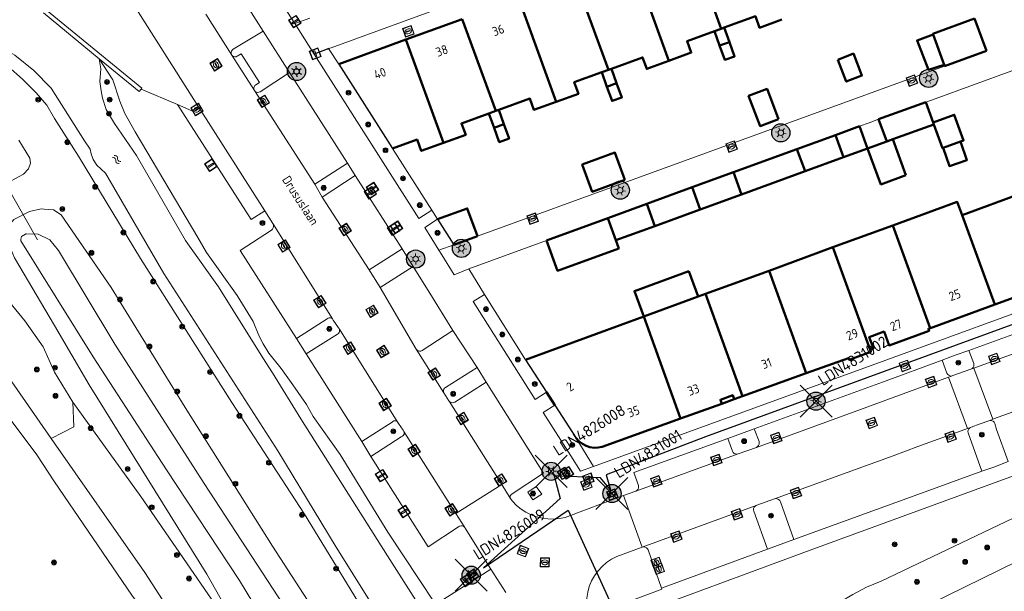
# Model space of a CAD drawing. Header units: metres. Extents: x 94279 to 96109, y 461866 to 463040.
# Tile 58 of 175: x 94996 to 95104, y 462365 to 462428. Entities that reach past the tile are written whole.
import ezdxf
from ezdxf.enums import TextEntityAlignment as Align

# ---------------------------------------------------------------- set-up
doc = ezdxf.new("R2010")
doc.units = ezdxf.units.M
doc.layers.get('0').update_dxf_attribs({"linetype": 'CONTINUOUS'})
for name, color, linetype, lineweight in [('B-WE-KL-ET_LS_OV_KABEL_EIGENNET_323-G', 10, 'CONTINUOUS', 30), ('B-WE-OV-LICHTMAST', 252, 'CONTINUOUS', 25), ('B_BEBOUWINGSGRENS_0', 132, 'CONTINUOUS', 50), ('B_LUIFEL_1', 132, 'CONTINUOUS', 50), ('B_OVERBOUWLIJN_LIJN_1', 132, 'CONTINUOUS', 50), ('B_TUSSENMUUR_0', 132, 'CONTINUOUS', 50), ('G_GRENS_ALGEMEEN_0', 251, 'CONTINUOUS', 13), ('K_DUIKER_LIJN_-1', 251, 'CONTINUOUS', 13), ('Q_BOOM_0', 251, 'CONTINUOUS', 13), ('Q_BRANDKRAAN_0', 251, 'CONTINUOUS', 13), ('Q_DAMWAND_0', 251, 'CONTINUOUS', 13), ('Q_INSPECTIE_OF_RIOOLPUT_0', 251, 'CONTINUOUS', 13), ('Q_KOLK_0', 251, 'CONTINUOUS', 13), ('Q_LICHTMAST_0', 251, 'CONTINUOUS', 13), ('Q_OPLAADPAAL_0', 251, 'CONTINUOUS', 13), ('Q_STRAATNAAMBORD_0', 251, 'CONTINUOUS', 13), ('Q_VERKEERSBORDPAAL_0', 251, 'CONTINUOUS', 13), ('Q_WATERLEIDINGPUT_0', 251, 'CONTINUOUS', 13), ('S_GBKN_SYMBOOL_WATER_0', 251, 'CONTINUOUS', 13), ('T_CULTUURGRENS_0', 251, 'CONTINUOUS', 13), ('T_MUUR_30CM_0', 251, 'CONTINUOUS', 13), ('T_WALBESCHERMING_0', 251, 'CONTINUOUS', 13), ('V_WEGGRENS_0', 251, 'CONTINUOUS', 13), ('W_WATERGRENS_0', 251, 'CONTINUOUS', 13), ('Z_GBKN_HUISNUMMER_0', 251, 'CONTINUOUS', 13), ('Z_STRAATNAAM_0', 251, 'CONTINUOUS', 13)]:
    doc.layers.add(name, color=color, linetype=linetype, lineweight=lineweight)
for name, color, linetype in [('Haag_0', 251, 'CONTINUOUS'), ('N-WE-ARMATUUR-PRUNUS_E_OPSCHUIF_8M-G', 40, 'CONTINUOUS'), ('N-WE-LICHTMAST_VERVANGEN-G', 7, 'CONTINUOUS')]:
    doc.layers.add(name, color=color, linetype=linetype)
doc.styles.add('NLCS-ISO-M500-T25', font='NLCS-ISO.ttf', dxfattribs={"height": 1.25})
doc.styles.get("Standard").update_dxf_attribs({"font": 'isocp.shx'})

# ---------------------------------------------------------------- blocks, each defined once
blk = doc.blocks.new('Q_LICHTMAST')
for points in [[(-0.26, 0.15), (-0.52, 0.3)], [(0, 0.3), (0, 0.6)], [(0.26, 0.15), (0.52, 0.3)], [(-0.26, -0.15), (-0.52, -0.3)], [(0, -0.3), (0, -0.6)], [(0.26, -0.15), (0.52, -0.3)]]:
    blk.add_lwpolyline(points)
blk.add_circle((0, 0), 0.3)
blk = doc.blocks.new('Q_VERKEERSBORDPAAL')
for points in [[(-0.5, 0.5), (0.5, 0.5), (0.5, -0.5), (-0.5, -0.5)], [(-0.08, 0.33), (0.07, 0.33), (0.07, -0.33), (-0.08, -0.33)]]:
    blk.add_lwpolyline(points, close=True)
blk.add_lwpolyline([(-0.44, 0.46), (0.44, 0.46, -0.414214), (0.46, 0.44), (0.46, -0.44, -0.414214), (0.44, -0.46), (-0.44, -0.46, -0.414214), (-0.46, -0.44), (-0.46, 0.44), (-0.46, 0.44), (-0.46, 0.45), (-0.46, 0.45), (-0.46, 0.45), (-0.46, 0.45), (-0.46, 0.45), (-0.46, 0.45), (-0.46, 0.46), (-0.46, 0.46), (-0.46, 0.46), (-0.45, 0.46), (-0.45, 0.46), (-0.45, 0.46), (-0.45, 0.46), (-0.45, 0.46), (-0.45, 0.46), (-0.44, 0.46), (-0.44, 0.46)], format="xyb")
blk = doc.blocks.new('Q_KOLK')
blk.add_lwpolyline([(-0.5, 0.5), (0.5, 0.5), (0.5, -0.5), (-0.5, -0.5)], close=True)
for points in [[(-0.44, 0.46), (0.44, 0.46, -0.414214), (0.46, 0.44), (0.46, -0.44, -0.414214), (0.44, -0.46), (-0.44, -0.46, -0.414214), (-0.46, -0.44), (-0.46, 0.44, -0.414214), (-0.44, 0.46)], [(-0.34, 0.1, 0.380426), (-0.28, -0.18)], [(-0.01, 0.27, 0.240218), (-0.34, 0.1)], [(-0.19, 0.04, 0.853344), (-0.19, -0.03)], [(0.33, 0.11, 0.240191), (-0.01, 0.27)], [(0.18, -0.03, 0.849746), (0.18, 0.04)], [(0.27, -0.18, 0.380426), (0.33, 0.11)], [(-0.28, -0.18, 0.148452), (0.01, -0.26)], [(0.01, -0.26, 0.131742), (0.27, -0.18)]]:
    blk.add_lwpolyline(points, format="xyb")
for points in [[(-0.19, 0.04), (0.18, 0.04)], [(0.18, -0.03), (-0.19, -0.03)]]:
    blk.add_lwpolyline(points)
blk = doc.blocks.new('Q_WATERLEIDINGPUT')
blk.add_lwpolyline([(-0.5, 0.5), (0.5, 0.5), (0.5, -0.5), (-0.5, -0.5)], close=True)
for points in [[(-0.44, 0.46), (0.44, 0.46, -0.414214), (0.46, 0.44), (0.46, -0.44, -0.414214), (0.44, -0.46), (-0.44, -0.46, -0.414214), (-0.46, -0.44), (-0.46, 0.44), (-0.46, 0.44), (-0.46, 0.45), (-0.46, 0.45), (-0.46, 0.45), (-0.46, 0.45), (-0.46, 0.45), (-0.46, 0.45), (-0.46, 0.46), (-0.46, 0.46), (-0.46, 0.46), (-0.45, 0.46), (-0.45, 0.46), (-0.45, 0.46), (-0.45, 0.46), (-0.45, 0.46), (-0.45, 0.46), (-0.44, 0.46), (-0.44, 0.46)], [(-0.34, 0.1, 0.380426), (-0.28, -0.18)], [(-0.01, 0.27, 0.240218), (-0.34, 0.1)], [(-0.19, 0.04, 0.853344), (-0.19, -0.03)], [(0.33, 0.11, 0.240191), (-0.01, 0.27)], [(0.18, -0.03, 0.849746), (0.18, 0.04)], [(0.27, -0.18, 0.380426), (0.33, 0.11)], [(-0.28, -0.18, 0.148452), (0.01, -0.26)], [(0.01, -0.26, 0.131742), (0.27, -0.18)]]:
    blk.add_lwpolyline(points, format="xyb")
for points in [[(-0.19, 0.04), (0.18, 0.04)], [(0.18, -0.03), (-0.19, -0.03)]]:
    blk.add_lwpolyline(points)
blk = doc.blocks.new('Q_INSPECTIE_OF_RIOOLPUT')
blk.add_lwpolyline([(-0.5, 0.5), (0.5, 0.5), (0.5, -0.5), (-0.5, -0.5)], close=True)
for points in [[(-0.44, 0.46), (0.44, 0.46, -0.414214), (0.46, 0.44), (0.46, -0.44, -0.414214), (0.44, -0.46), (-0.44, -0.46, -0.414214), (-0.46, -0.44), (-0.46, 0.44), (-0.46, 0.44), (-0.46, 0.45), (-0.46, 0.45), (-0.46, 0.45), (-0.46, 0.45), (-0.46, 0.45), (-0.46, 0.45), (-0.46, 0.46), (-0.46, 0.46), (-0.46, 0.46), (-0.45, 0.46), (-0.45, 0.46), (-0.45, 0.46), (-0.45, 0.46), (-0.45, 0.46), (-0.45, 0.46), (-0.44, 0.46), (-0.44, 0.46)], [(-0.34, 0.1, 0.380426), (-0.28, -0.18)], [(-0.01, 0.27, 0.240218), (-0.34, 0.1)], [(-0.19, 0.04, 0.853344), (-0.19, -0.03)], [(0.33, 0.11, 0.240191), (-0.01, 0.27)], [(0.18, -0.03, 0.849746), (0.18, 0.04)], [(0.27, -0.18, 0.380426), (0.33, 0.11)], [(-0.28, -0.18, 0.148452), (0.01, -0.26)], [(0.01, -0.26, 0.131742), (0.27, -0.18)]]:
    blk.add_lwpolyline(points, format="xyb")
for points in [[(-0.19, 0.04), (0.18, 0.04)], [(0.18, -0.03), (-0.19, -0.03)]]:
    blk.add_lwpolyline(points)
blk = doc.blocks.new('Q_BRANDKRAAN')
blk.add_lwpolyline([(-0.5, 0.5), (0.5, 0.5), (0.5, -0.5), (-0.5, -0.5)], close=True)
for points in [[(-0.44, 0.46), (0.44, 0.46, -0.414214), (0.46, 0.44), (0.46, -0.44, -0.414214), (0.44, -0.46), (-0.44, -0.46, -0.414214), (-0.46, -0.44), (-0.46, 0.44), (-0.46, 0.44), (-0.46, 0.45), (-0.46, 0.45), (-0.46, 0.45), (-0.46, 0.45), (-0.46, 0.45), (-0.46, 0.45), (-0.46, 0.46), (-0.46, 0.46), (-0.46, 0.46), (-0.45, 0.46), (-0.45, 0.46), (-0.45, 0.46), (-0.45, 0.46), (-0.45, 0.46), (-0.45, 0.46), (-0.44, 0.46), (-0.44, 0.46)], [(-0.34, 0.1, 0.380426), (-0.28, -0.18)], [(-0.01, 0.27, 0.240218), (-0.34, 0.1)], [(-0.19, 0.04, 0.853344), (-0.19, -0.03)], [(0.33, 0.11, 0.240191), (-0.01, 0.27)], [(0.18, -0.03, 0.849746), (0.18, 0.04)], [(0.27, -0.18, 0.380426), (0.33, 0.11)], [(-0.28, -0.18, 0.148452), (0.01, -0.26)], [(0.01, -0.26, 0.131742), (0.27, -0.18)]]:
    blk.add_lwpolyline(points, format="xyb")
for points in [[(-0.19, 0.04), (0.18, 0.04)], [(0.18, -0.03), (-0.19, -0.03)]]:
    blk.add_lwpolyline(points)
blk = doc.blocks.new('Q_STRAATNAAMBORD')
for points in [[(-0.5, 0.5), (0.5, 0.5), (0.5, -0.5), (-0.5, -0.5)], [(-0.37, 0.22), (0.36, 0.22), (0.36, -0.21), (-0.37, -0.21)]]:
    blk.add_lwpolyline(points, close=True)
for points in [[(-0.44, 0.46), (0.44, 0.46, -0.414214), (0.46, 0.44), (0.46, -0.44, -0.414214), (0.44, -0.46), (-0.44, -0.46, -0.414214), (-0.46, -0.44), (-0.46, 0.44), (-0.46, 0.44), (-0.46, 0.45), (-0.46, 0.45), (-0.46, 0.45), (-0.46, 0.45), (-0.46, 0.45), (-0.46, 0.45), (-0.46, 0.46), (-0.46, 0.46), (-0.46, 0.46), (-0.45, 0.46), (-0.45, 0.46), (-0.45, 0.46), (-0.45, 0.46), (-0.45, 0.46), (-0.45, 0.46), (-0.44, 0.46), (-0.44, 0.46)], [(-0.29, 0.16), (0.28, 0.16, -0.414214), (0.3, 0.14), (0.3, -0.13, -0.414214), (0.28, -0.16), (-0.29, -0.16, -0.414214), (-0.31, -0.13), (-0.31, 0.14), (-0.31, 0.14), (-0.31, 0.14), (-0.31, 0.14), (-0.31, 0.15), (-0.31, 0.15), (-0.31, 0.15), (-0.3, 0.15), (-0.3, 0.15), (-0.3, 0.15), (-0.3, 0.16), (-0.3, 0.16), (-0.3, 0.16), (-0.3, 0.16), (-0.29, 0.16), (-0.29, 0.16), (-0.29, 0.16), (-0.29, 0.16), (-0.29, 0.16)]]:
    blk.add_lwpolyline(points, format="xyb")
blk = doc.blocks.new('Q_OPLAADPAAL')
for points in [[(-0.5, 0.5), (0.5, 0.5), (0.5, -0.5), (-0.5, -0.5)], [(-0.08, 0.33), (0.07, 0.33), (0.07, -0.33), (-0.08, -0.33)]]:
    blk.add_lwpolyline(points, close=True)
blk.add_lwpolyline([(-0.44, 0.46), (0.44, 0.46, -0.414214), (0.46, 0.44), (0.46, -0.44, -0.414214), (0.44, -0.46), (-0.44, -0.46, -0.414214), (-0.46, -0.44), (-0.46, 0.44), (-0.46, 0.44), (-0.46, 0.45), (-0.46, 0.45), (-0.46, 0.45), (-0.46, 0.45), (-0.46, 0.45), (-0.46, 0.45), (-0.46, 0.46), (-0.46, 0.46), (-0.46, 0.46), (-0.45, 0.46), (-0.45, 0.46), (-0.45, 0.46), (-0.45, 0.46), (-0.45, 0.46), (-0.45, 0.46), (-0.44, 0.46), (-0.44, 0.46)], format="xyb")
blk = doc.blocks.new('WATERSYMBOOL')
for points in [[(-0.5, 0.15), (-0.44, 0.21), (-0.31, 0.27), (-0.19, 0.27), (-0.06, 0.21), (0, 0.15), (0.06, 0.09), (0.19, 0.02), (0.31, 0.02), (0.44, 0.09), (0.5, 0.15)], [(-0.5, -0.15), (-0.44, -0.09), (-0.31, -0.02), (-0.19, -0.02), (-0.06, -0.09), (0, -0.15), (0.06, -0.21), (0.19, -0.27), (0.31, -0.27), (0.44, -0.21), (0.5, -0.15)]]:
    blk.add_lwpolyline(points)
blk = doc.blocks.new('Q_BOOM')
for radius in [0.27, 0.18, 0.09]:
    blk.add_circle((0, 0), radius)
blk = doc.blocks.new('LM')
at = {"linetype": 'ByBlock'}
h = blk.add_hatch(color=256, dxfattribs=at)
h.dxf.hatch_style = 1
edge = h.paths.add_edge_path()
edge.add_arc((0, 0), 1, 0, 360)
blk.add_circle((0, 0), 1, dxfattribs=at)
blk = doc.blocks.new('ACMAP_ANN_TEMPLATE_LM')
at = {"color": 0, "style": 'NLCS-ISO-M500-T25'}
blk.add_attdef('LM-NUMMER', (1.5, 1), '', height=1.25, dxfattribs=at)

msp = doc.modelspace()

# ---------------------------------------------------------------- linework, layer by layer
at = {"layer": 'B-WE-KL-ET_LS_OV_KABEL_EIGENNET_323-G', "linetype": 'Continuous'}
msp.add_lwpolyline([(95182.54, 462423.12), (95135.06, 462405.63), (95071.6, 462382.42), (95060.66, 462378.24), (95061.15, 462376.62), (95060.05, 462377.94), (95054.94, 462378.14), (95055.6, 462375.64), (95047.18, 462368.05), (95056.48, 462374.37), (95064.95, 462355.88), (95095.77, 462307.28, -0.413639), (95095.62, 462306.59), (95088.03, 462301.75, 0.416525), (95087.88, 462301.06), (95100.97, 462280.86)], format="xyb", dxfattribs=at)
at = {"layer": 'B_BEBOUWINGSGRENS_0'}
for p, q in [((95044.84, 462428.36), (95038.64, 462426.11)), ((95102.5, 462424.87), (95101.19, 462428.42)), ((95072.58, 462427.03), (95073.32, 462427.3)), ((95072.58, 462427.03), (95073.15, 462425.45)), ((95073.65, 462427.42), (95073.32, 462427.3)), ((95074.23, 462425.84), (95073.65, 462427.42)), ((95096.63, 462426.67), (95097.85, 462423.32)), ((95038.64, 462426.11), (95031.26, 462423.42)), ((95097.89, 462423.2), (95102.5, 462424.87)), ((95097.85, 462423.32), (95097.89, 462423.2)), ((95060.18, 462422.51), (95060.92, 462422.78)), ((95060.18, 462422.51), (95060.75, 462420.93)), ((95061.25, 462422.9), (95060.92, 462422.78)), ((95061.82, 462421.32), (95061.25, 462422.9)), ((95095.81, 462419.24), (95090.64, 462417.35)), ((95096.62, 462417), (95095.81, 462419.24)), ((95047.78, 462417.99), (95048.52, 462418.26)), ((95047.78, 462417.99), (95048.35, 462416.42)), ((95048.85, 462418.38), (95048.52, 462418.26)), ((95049.42, 462416.8), (95048.85, 462418.38)), ((95090.64, 462417.35), (95091.53, 462414.91)), ((95092.2, 462415.16), (95096.69, 462416.79)), ((95085.88, 462415.61), (95081.65, 462414.07)), ((95088.54, 462416.59), (95085.88, 462415.61)), ((95089.43, 462414.15), (95088.54, 462416.59)), ((95091.53, 462414.91), (95092.2, 462415.16)), ((95097.74, 462414.21), (95099.63, 462414.9)), ((95081.65, 462414.07), (95074.67, 462411.53)), ((95086.77, 462413.17), (95089.43, 462414.15)), ((95082.54, 462411.63), (95086.77, 462413.17)), ((95074.67, 462411.53), (95070.14, 462409.87)), ((95075.56, 462409.09), (95082.54, 462411.63)), ((95070.14, 462409.87), (95065.15, 462408.05)), ((95071.02, 462407.43), (95075.56, 462409.09)), ((95106.39, 462409.22), (95099.81, 462406.82)), ((95065.15, 462408.05), (95060.85, 462406.48)), ((95066.04, 462405.61), (95071.02, 462407.43)), ((95060.85, 462406.48), (95054.11, 462404.02)), ((95061.74, 462404.04), (95066.04, 462405.61)), ((95092.21, 462405.68), (95085.6, 462403.27)), ((95043.93, 462403.55), (95046.52, 462404.49)), ((95085.6, 462403.27), (95078.59, 462400.7)), ((95078.59, 462400.7), (95071.59, 462398.14)), ((95103.4, 462396.97), (95109.99, 462399.37)), ((95070.8, 462397.85), (95064.8, 462395.66)), ((95071.59, 462398.14), (95070.8, 462397.85)), ((95064.8, 462395.66), (95051.8, 462390.91)), ((95075.65, 462386.89), (95082.66, 462389.42)), ((95054.11, 462387.34), (95055.04, 462385.91))]:
    msp.add_line(p, q, dxfattribs=at)
for points in [[(95073.65, 462427.42), (95077.08, 462428.67), (95077.54, 462427.41), (95079.99, 462428.3)], [(95101.19, 462428.42), (95096.61, 462426.74), (95096.63, 462426.67)], [(95067.58, 462423.78), (95070.02, 462424.67), (95069.57, 462425.93), (95072.58, 462427.03)], [(95073.15, 462425.45), (95073.73, 462423.87), (95074.8, 462424.26), (95074.23, 462425.84)], [(95061.25, 462422.9), (95064.68, 462424.15), (95065.14, 462422.89), (95067.58, 462423.78)], [(95055.18, 462419.27), (95057.62, 462420.16), (95057.17, 462421.41), (95060.18, 462422.51)], [(95060.75, 462420.93), (95061.33, 462419.36), (95062.4, 462419.75), (95061.82, 462421.32)], [(95048.85, 462418.38), (95052.28, 462419.63), (95052.73, 462418.38), (95055.18, 462419.27)], [(95042.77, 462414.75), (95045.22, 462415.64), (95044.76, 462416.89), (95047.78, 462417.99)], [(95099.63, 462414.9), (95099.98, 462415.02), (95098.95, 462417.85), (95096.62, 462417)], [(95048.35, 462416.42), (95048.92, 462414.84), (95049.99, 462415.23), (95049.42, 462416.8)], [(95096.69, 462416.79), (95097.65, 462414.18), (95097.74, 462414.21)], [(95037.17, 462414.13), (95039.88, 462415.11), (95040.33, 462413.87), (95042.77, 462414.75)], [(95099.81, 462406.82), (95099.28, 462408.27), (95092.21, 462405.68)], [(95046.52, 462404.49), (95045.4, 462407.55), (95042.11, 462406.37)], [(95054.11, 462404.02), (95055.33, 462400.69), (95062.06, 462403.15), (95061.74, 462404.04)], [(95096.32, 462394.39), (95096.63, 462394.5), (95103.4, 462396.97)], [(95089.72, 462392), (95090.07, 462392.13), (95089.61, 462393.41), (95091.23, 462394), (95091.78, 462392.49), (95096.19, 462394.1), (95096.11, 462394.31), (95096.32, 462394.39)], [(95082.66, 462389.42), (95087.31, 462391.1), (95087.39, 462390.91), (95089.79, 462391.79), (95089.72, 462392)], [(95068.85, 462384.44), (95073.39, 462386.08), (95073.23, 462386.51), (95074.59, 462387.01), (95074.74, 462386.56), (95075.65, 462386.89)], [(95057.39, 462382.28), (95057.7, 462381.94), (95058.06, 462381.67), (95058.46, 462381.45), (95058.89, 462381.31), (95059.34, 462381.24), (95059.79, 462381.25), (95060.24, 462381.33), (95068.85, 462384.44)]]:
    msp.add_lwpolyline(points, dxfattribs=at)
at = {"layer": 'B_LUIFEL_1'}
for p, q in [((95091.53, 462414.91), (95089.43, 462414.15)), ((95093.64, 462411.2), (95092.2, 462415.16)), ((95070.8, 462397.85), (95069.78, 462400.65))]:
    msp.add_line(p, q, dxfattribs=at)
for points in [[(95096.63, 462426.67), (95094.86, 462426.01), (95096.13, 462422.79), (95097.85, 462423.32)], [(95086.15, 462423.9), (95087.07, 462421.49), (95088.8, 462422.15), (95087.87, 462424.56), (95086.15, 462423.9)], [(95079.62, 462417.37), (95078.36, 462420.68), (95076.34, 462419.91), (95077.6, 462416.6), (95079.62, 462417.37)], [(95097.74, 462414.21), (95098.43, 462412.2), (95100.34, 462412.86), (95099.63, 462414.9)], [(95062.73, 462410.7), (95061.63, 462413.68), (95058.04, 462412.36), (95059.14, 462409.37), (95062.73, 462410.7)], [(95089.43, 462414.15), (95090.88, 462410.19), (95093.64, 462411.2)], [(95069.78, 462400.65), (95063.78, 462398.46), (95064.8, 462395.66)], [(95064.8, 462395.66), (95070.8, 462397.85), (95070.8, 462397.85)]]:
    msp.add_lwpolyline(points, dxfattribs=at)
at = {"layer": 'B_OVERBOUWLIJN_LIJN_1'}
msp.add_line((95073.39, 462386.08), (95074.74, 462386.56), dxfattribs=at)
at = {"layer": 'B_TUSSENMUUR_0'}
for p, q in [((95073.32, 462427.3), (95069.65, 462437.39)), ((95063.45, 462435.13), (95067.58, 462423.78)), ((95060.92, 462422.78), (95057.25, 462432.87)), ((95055.18, 462419.27), (95051.05, 462430.62)), ((95048.52, 462418.26), (95044.84, 462428.36)), ((95042.77, 462414.75), (95038.64, 462426.11)), ((95074.23, 462425.84), (95073.15, 462425.45)), ((95061.82, 462421.32), (95060.75, 462420.93)), ((95048.35, 462416.42), (95049.42, 462416.8)), ((95096.69, 462416.79), (95096.62, 462417)), ((95086.77, 462413.17), (95085.88, 462415.61)), ((95081.65, 462414.07), (95082.54, 462411.63)), ((95075.56, 462409.09), (95074.67, 462411.53)), ((95071.02, 462407.43), (95070.14, 462409.87)), ((95066.04, 462405.61), (95065.15, 462408.05)), ((95061.74, 462404.04), (95060.85, 462406.48)), ((95103.4, 462396.97), (95099.81, 462406.82)), ((95096.32, 462394.39), (95092.21, 462405.68)), ((95089.72, 462392), (95085.6, 462403.27)), ((95078.59, 462400.7), (95082.66, 462389.42)), ((95075.65, 462386.89), (95071.59, 462398.14)), ((95068.85, 462384.44), (95064.8, 462395.66))]:
    msp.add_line(p, q, dxfattribs=at)
at = {"layer": 'G_GRENS_ALGEMEEN_0'}
for points in [[(95004.9, 462424), (95009.3, 462420.39), (95009.52, 462420.64)], [(95023.12, 462407.29), (95021.63, 462406.34), (95013.51, 462418.96)]]:
    msp.add_lwpolyline(points, dxfattribs=at)
at = {"layer": 'Haag_0'}
for p, q in [((95030.03, 462425.07), (95029.99, 462425.05)), ((95030.14, 462425.11), (95030.03, 462425.07)), ((95031.26, 462423.42), (95037.17, 462414.13)), ((95042.11, 462406.37), (95043.93, 462403.55)), ((95051.8, 462390.91), (95054.11, 462387.34)), ((95055.04, 462385.91), (95057.39, 462382.28))]:
    msp.add_line(p, q, dxfattribs=at)
msp.add_lwpolyline([(95029.99, 462425.05), (95029.98, 462425.05), (95028.55, 462424.51)], dxfattribs=at)
at = {"layer": 'K_DUIKER_LIJN_-1'}
msp.add_line((94994.08, 462411.23), (94998.12, 462404.11), dxfattribs=at)
at = {"layer": 'N-WE-LICHTMAST_VERVANGEN-G', "flags": 128}
for points in [[(95081.99, 462384.59), (95085.52, 462388.13)], [(95085.52, 462384.59), (95081.99, 462388.13)], [(95052.85, 462376.88), (95056.38, 462380.42)], [(95056.38, 462376.88), (95052.85, 462380.42)], [(95059.54, 462374.43), (95063.07, 462377.96)], [(95063.07, 462374.43), (95059.54, 462377.96)], [(95044.07, 462365.45), (95047.6, 462368.99)], [(95047.6, 462365.45), (95044.07, 462368.99)]]:
    msp.add_lwpolyline(points, dxfattribs=at)
at = {"layer": 'Q_DAMWAND_0'}
msp.add_line((94998.78, 462429.04), (95004.9, 462424), dxfattribs=at)
at = {"layer": 'T_CULTUURGRENS_0'}
for p, q in [((95026.42, 462427.87), (95028.08, 462428.47)), ((95029.99, 462425.05), (95028.55, 462424.51)), ((95030.03, 462425.07), (95029.99, 462425.05)), ((95030.14, 462425.11), (95030.03, 462425.07)), ((95031.26, 462423.42), (95030.14, 462425.11)), ((95042.28, 462402.95), (95043.93, 462403.55)), ((95027.67, 462391.55), (95026.6, 462393.23)), ((95043.42, 462386.34), (95043.38, 462386.4)), ((95059.29, 462379.18), (95057.39, 462382.28)), ((95034.8, 462380.29), (95033.81, 462381.93)), ((95052.62, 462375.5), (95053.58, 462376.13))]:
    msp.add_line(p, q, dxfattribs=at)
for points in [[(95024.6, 462433.91), (95023.14, 462433), (95026.42, 462427.87)], [(95028.55, 462424.51), (95040.08, 462406.44), (95041.49, 462407.34)], [(94994.9, 462423.14), (94996.5, 462421.74), (94997.97, 462420.27), (94999.14, 462418.89), (95000, 462417.44), (95002.65, 462413.28), (95009.45, 462402.05), (95019.5, 462386.22), (95027.51, 462373.93), (95035.75, 462360.45)], [(95041.83, 462364.16), (95036.65, 462371.94), (95031.43, 462380.5), (95028.44, 462384.66), (95027.7, 462385.98), (95026.22, 462388.17), (95024.94, 462389.96), (95023.58, 462391.62), (95022.95, 462392.67), (95022.47, 462393.59), (95021.84, 462395.11), (95020.1, 462397.97), (95016.73, 462402.7), (95015.75, 462404.35), (95008.88, 462415.95), (95007.73, 462417.99), (95007.17, 462419.33), (95006.41, 462421.7), (95004.9, 462424)], [(94995.3, 462410.61), (94996.59, 462411.3), (94997.15, 462411.91), (94997.37, 462412.52), (94997.27, 462413.07), (94996.08, 462415.04)], [(94998.87, 462407.47), (94998.53, 462407.49), (94997.24, 462407.21), (94995.54, 462406.33), (94995, 462405.72), (94994.92, 462405.37)], [(95059.46, 462314.75), (95053.06, 462324.37), (95044.47, 462338.41), (95035.04, 462353.32), (95023.96, 462370.42), (95014.36, 462385.67), (95006.22, 462398.87), (95000.74, 462406.85), (94999.88, 462407.4), (94998.87, 462407.47)], [(95042.11, 462406.37), (95040.72, 462405.44), (95042.28, 462402.95)], [(94994.92, 462405.37), (94994.85, 462405.07), (94994.9, 462404.15), (94995.06, 462403.45), (94995.59, 462402.13), (95000, 462394.66), (95003.83, 462388.16), (95016.74, 462367.33), (95023.1, 462356.13)], [(94954.92, 462374.01), (94960.27, 462377.73), (94970.34, 462396.98), (94972.64, 462399.07), (94975.13, 462400.8), (94978.19, 462401.98), (94983.67, 462403.09), (94985.69, 462403.09), (94988.74, 462402.12), (94991.45, 462401.01), (94993.6, 462399), (94996.73, 462395.18), (94998.74, 462392.33), (95000, 462389.53), (95002.03, 462386.23)], [(95047.28, 462398.09), (95046.05, 462397.3), (95052.86, 462386.54), (95054.11, 462387.34)], [(94999.63, 462382.26), (94992.44, 462392.55), (94992.38, 462392.63), (94992.32, 462392.72), (94992.26, 462392.8)], [(94989.75, 462391.51), (94998.04, 462380.44), (95000, 462377.47), (95008.51, 462365.02), (95011.22, 462361.32), (95013.07, 462359.83), (95019.46, 462353.66)], [(95002.03, 462386.23), (95002.12, 462383.53), (95000.9, 462382.9), (94999.63, 462382.26)], [(95023.1, 462356.13), (95009.49, 462375.86), (95002.03, 462386.23)], [(95055.04, 462385.91), (95053.76, 462385.11), (95056.78, 462380.36)], [(94999.63, 462382.26), (95009.94, 462367.51), (95012.28, 462363.91), (95015.33, 462360.49), (95016.94, 462358.06), (95019.46, 462353.66)], [(95056.78, 462380.36), (95057.86, 462378.65), (95059.29, 462379.18)], [(95115.03, 462378.09), (95090.91, 462366.57), (95089.32, 462365.89), (95087.79, 462365.1), (95086.31, 462364.22), (95084.89, 462363.24), (95083.54, 462362.18), (95078.63, 462358.68), (95076.81, 462354.04), (95078.14, 462348.28), (95079.16, 462346.53), (95086.93, 462333.1), (95100.54, 462312.11), (95108.97, 462300.68)], [(95053.58, 462376.13), (95052.99, 462376.97), (95052.04, 462376.34), (95052.62, 462375.5)]]:
    msp.add_lwpolyline(points, dxfattribs=at)
at = {"layer": 'T_MUUR_30CM_0'}
for p, q in [((95096.85, 462419.61), (95105.28, 462422.69)), ((95088.54, 462416.59), (95089.59, 462416.97)), ((95041.49, 462407.34), (95037.17, 462414.13)), ((95054.11, 462404.02), (95045.58, 462400.91)), ((95045.58, 462400.91), (95047.28, 462398.09)), ((95051.8, 462390.91), (95047.28, 462398.09))]:
    msp.add_line(p, q, dxfattribs=at)
at = {"layer": 'T_WALBESCHERMING_0'}
msp.add_line((95022.92, 462391.13), (95023.97, 462389.46), dxfattribs=at)
msp.add_lwpolyline([(94996.8, 462404.72), (94996.84, 462404.74), (94996.91, 462404.74)], dxfattribs=at)
at = {"layer": 'V_WEGGRENS_0'}
for p, q in [((95003.03, 462438.85), (95015.84, 462418.73)), ((95020.34, 462431.14), (95022.96, 462427.03)), ((95043.98, 462430.16), (95030.41, 462425.21)), ((95016.66, 462428.91), (95019.49, 462424.41)), ((95022.96, 462427.03), (95025.86, 462422.48)), ((95021.98, 462420.51), (95019.49, 462424.41)), ((95030.41, 462425.21), (95030.14, 462425.11)), ((95046.52, 462404.49), (95097.89, 462423.2)), ((95025.86, 462422.48), (95032.24, 462412.52)), ((95013.51, 462418.96), (95009.52, 462420.64)), ((95021.98, 462420.51), (95028.62, 462410.2)), ((95096.85, 462419.61), (95095.81, 462419.24)), ((95023.12, 462407.29), (95015.84, 462418.73)), ((95090.64, 462417.35), (95089.59, 462416.97)), ((95032.24, 462412.52), (95028.62, 462410.2)), ((95033.08, 462411.15), (95032.24, 462412.52)), ((95028.62, 462410.2), (95029.45, 462408.8)), ((95029.45, 462408.8), (95033.08, 462411.15)), ((95033.08, 462411.15), (95038.22, 462403.1)), ((95029.45, 462408.8), (95034.59, 462400.78)), ((95024.02, 462405.88), (95023.12, 462407.29)), ((95041.49, 462407.34), (95042.11, 462406.37)), ((95030.57, 462395.39), (95024.02, 462405.88)), ((95038.22, 462403.1), (95034.59, 462400.78)), ((95038.22, 462403.1), (95039.46, 462401.16)), ((95042.28, 462402.95), (95042.6, 462402.43)), ((95034.59, 462400.78), (95035.83, 462398.85)), ((95039.46, 462401.16), (95035.83, 462398.85)), ((95039.77, 462392.06), (95035.83, 462398.85)), ((95031.33, 462394.26), (95037.68, 462384.12)), ((95043.81, 462394.13), (95046.47, 462390.04)), ((95042.81, 462387.29), (95039.77, 462392.06)), ((95033.81, 462381.93), (95027.67, 462391.55)), ((95047.47, 462388.43), (95046.47, 462390.04)), ((95100.78, 462389.88), (95101.09, 462389.99)), ((95103.19, 462384.37), (95101.09, 462389.99)), ((95088.64, 462385.45), (95098.32, 462389)), ((95098.32, 462389), (95098.64, 462389.12)), ((95100.42, 462383.35), (95098.32, 462389)), ((95053.77, 462378.45), (95047.47, 462388.43)), ((95042.81, 462387.29), (95043.38, 462386.4)), ((95049.2, 462377.18), (95043.42, 462386.34)), ((95088.64, 462385.45), (95077.21, 462381.28)), ((95076.96, 462383.31), (95074.07, 462382.27)), ((95100.82, 462383.49), (95100.42, 462383.35)), ((95038.43, 462383.03), (95044.13, 462374.02)), ((95075.2, 462380.55), (95077.21, 462381.28)), ((95075.2, 462380.55), (95063.93, 462376.46)), ((95092.22, 462380.36), (95079.17, 462375.61)), ((95049.2, 462377.18), (95044.13, 462374.02)), ((95050.11, 462375.69), (95049.2, 462377.18)), ((95063.93, 462376.46), (95062.57, 462375.98)), ((95064.62, 462370.32), (95062.57, 462375.98)), ((95077.16, 462374.88), (95064.62, 462370.32)), ((95044.13, 462374.02), (95045.11, 462372.47)), ((95078.41, 462370.07), (95081.31, 462371.14)), ((95066.76, 462365.8), (95078.41, 462370.07)), ((95041.92, 462363.99), (95047.97, 462367.87)), ((95047.97, 462367.87), (95049.62, 462365.31))]:
    msp.add_line(p, q, dxfattribs=at)
for points in [[(95009.52, 462420.64), (95009.6, 462420.75), (94999.13, 462429.36)], [(95028.55, 462424.51), (95026.86, 462427.18), (95026.42, 462427.87)], [(95022.96, 462427.03), (95019.64, 462425.04), (95019.53, 462424.94), (95019.46, 462424.82), (95019.42, 462424.69), (95019.43, 462424.54), (95019.49, 462424.41)], [(95019.49, 462424.41), (95019.58, 462424.31), (95019.7, 462424.24), (95019.83, 462424.21), (95019.97, 462424.22), (95020.1, 462424.27), (95020.53, 462424.54), (95022.55, 462421.38), (95022.14, 462421.14), (95022.02, 462421.05), (95021.95, 462420.93), (95021.91, 462420.79), (95021.93, 462420.64), (95021.98, 462420.51)], [(95025.86, 462422.48), (95022.61, 462420.38), (95022.48, 462420.32), (95022.34, 462420.3), (95022.2, 462420.33), (95022.08, 462420.4), (95021.98, 462420.51)], [(95015.84, 462418.73), (95015.09, 462418.29), (95013.51, 462418.96)], [(95026.6, 462393.23), (95020.42, 462402.92), (95023.85, 462405.15), (95023.96, 462405.26), (95024.04, 462405.41), (95024.08, 462405.56), (95024.07, 462405.72), (95024.02, 462405.88)], [(95042.6, 462402.43), (95043.94, 462400.23), (95045.58, 462400.91)], [(95039.46, 462401.16), (95040.83, 462398.94), (95041.27, 462398.24), (95043.81, 462394.13)], [(95059.29, 462379.18), (95092.23, 462391.16), (95110.51, 462397.83), (95119.57, 462401.15)], [(95156.8, 462399.92), (95134.84, 462392.01), (95130.59, 462390.42), (95130.15, 462390.34), (95129.74, 462390.14), (95129.41, 462389.85), (95129.16, 462389.48), (95129.02, 462389.05), (95128.39, 462386.91), (95128.32, 462386.72), (95128.21, 462386.54), (95128.07, 462386.4), (95127.9, 462386.28), (95127.71, 462386.21), (95104.68, 462377.84), (95083.09, 462369.96), (95061.87, 462362.12), (95062.67, 462360.84)], [(95100.55, 462391.91), (95111.43, 462395.88), (95120.75, 462399.29)], [(95101.09, 462389.99), (95111.47, 462393.77), (95121.41, 462397.41)], [(95030.57, 462395.39), (95030.47, 462395.47), (95030.35, 462395.51), (95030.21, 462395.51), (95030.09, 462395.48), (95029.98, 462395.41), (95026.6, 462393.23)], [(95031.33, 462394.26), (95031.25, 462394.4), (95030.66, 462395.25), (95030.57, 462395.39)], [(95027.67, 462391.55), (95031.12, 462393.73), (95031.23, 462393.8), (95031.3, 462393.9), (95031.35, 462394.01), (95031.36, 462394.14), (95031.33, 462394.26)], [(95043.81, 462394.13), (95040.44, 462391.93), (95040.3, 462391.86), (95040.15, 462391.85), (95040, 462391.88), (95039.87, 462391.95), (95039.77, 462392.06)], [(95100.55, 462391.91), (95099.06, 462391.42), (95097.64, 462390.86)], [(95100.78, 462389.88), (95100.92, 462389.95), (95101.03, 462390.06), (95101.1, 462390.2), (95101.12, 462390.36), (95101.09, 462390.51), (95100.55, 462391.91)], [(95097.64, 462390.86), (95091.08, 462388.46), (95076.96, 462383.31)], [(95097.64, 462390.86), (95098.15, 462389.44), (95098.23, 462389.3), (95098.34, 462389.2), (95098.49, 462389.13), (95098.64, 462389.12)], [(95046.47, 462390.04), (95043.02, 462387.86), (95042.91, 462387.79), (95042.82, 462387.68), (95042.78, 462387.55), (95042.77, 462387.42), (95042.81, 462387.29)], [(95098.64, 462389.12), (95098.8, 462389.16), (95100.78, 462389.88)], [(95118.64, 462390), (95115.11, 462388.7), (95112.93, 462387.92), (95110.17, 462386.93), (95105.62, 462385.28), (95105.04, 462385.05), (95103.66, 462384.55), (95103.19, 462384.37)], [(95043.42, 462386.34), (95043.52, 462386.25), (95043.64, 462386.2), (95043.78, 462386.18), (95043.91, 462386.2), (95044.03, 462386.25), (95047.47, 462388.43)], [(95037.68, 462384.12), (95037.57, 462384.18), (95037.45, 462384.2), (95037.33, 462384.18), (95037.22, 462384.13), (95037.14, 462384.04), (95033.81, 462381.93)], [(95102.76, 462384.2), (95101.82, 462383.85), (95100.82, 462383.49)], [(95103.19, 462384.37), (95103.05, 462384.32), (95102.76, 462384.2)], [(95104.89, 462379.72), (95103.61, 462383.24), (95103.4, 462383.89), (95103.33, 462384.03), (95103.22, 462384.14), (95103.07, 462384.21), (95102.92, 462384.23), (95102.76, 462384.2)], [(95038.43, 462383.03), (95038.35, 462383.16), (95037.82, 462383.9), (95037.68, 462384.12)], [(95077.21, 462381.28), (95077.33, 462381.36), (95077.43, 462381.48), (95077.49, 462381.62), (95077.51, 462381.77), (95077.49, 462381.91), (95076.96, 462383.31)], [(95100.42, 462383.35), (95098.52, 462382.66), (95094.96, 462381.37), (95092.22, 462380.36)], [(95100.82, 462383.49), (95100.67, 462383.43), (95100.55, 462383.32), (95100.48, 462383.18), (95100.45, 462383.02), (95100.47, 462382.87), (95101.97, 462378.67)], [(95034.8, 462380.29), (95038.13, 462382.44), (95038.27, 462382.5), (95038.37, 462382.6), (95038.44, 462382.73), (95038.46, 462382.88), (95038.43, 462383.03)], [(95074.07, 462382.27), (95063.7, 462378.5), (95064.21, 462377.08), (95064.24, 462376.93), (95064.22, 462376.78), (95064.16, 462376.65), (95064.06, 462376.54), (95063.93, 462376.46)], [(95074.07, 462382.27), (95074.56, 462380.86), (95074.64, 462380.73), (95074.75, 462380.62), (95074.89, 462380.55), (95075.04, 462380.53), (95075.2, 462380.55)], [(95045.11, 462372.47), (95045, 462372.57), (95044.86, 462372.64), (95044.71, 462372.66), (95044.56, 462372.63), (95044.43, 462372.55), (95041.1, 462370.36), (95034.8, 462380.29)], [(95101.97, 462378.67), (95103.31, 462379.11), (95104.89, 462379.72)], [(95053.77, 462378.45), (95050.24, 462376.11), (95050.18, 462376.04), (95050.13, 462375.96), (95050.1, 462375.87), (95050.1, 462375.78), (95050.11, 462375.69)], [(95081.31, 462371.14), (95094.95, 462376.11), (95101.97, 462378.67)], [(95062.57, 462375.98), (95056.17, 462373.58), (95055.55, 462373.45), (95054.91, 462373.39), (95054.27, 462373.41), (95053.64, 462373.49), (95053.02, 462373.64), (95052.42, 462373.86), (95051.84, 462374.15), (95051.31, 462374.49), (95050.81, 462374.9), (95050.36, 462375.35), (95050.11, 462375.69)], [(95079.17, 462375.61), (95077.23, 462374.91), (95077.16, 462374.88)], [(95081.31, 462371.14), (95079.83, 462375.3), (95079.76, 462375.44), (95079.64, 462375.55), (95079.49, 462375.62), (95079.33, 462375.64), (95079.17, 462375.61)], [(95077.16, 462374.88), (95077.04, 462374.8), (95076.94, 462374.69), (95076.89, 462374.56), (95076.87, 462374.41), (95076.9, 462374.27), (95078.41, 462370.07)], [(95047.97, 462367.87), (95045.15, 462372.39), (95045.11, 462372.47)], [(95058.68, 462362.68), (95058.54, 462363.39), (95058.5, 462364.04), (95058.53, 462364.7), (95058.64, 462365.35), (95058.82, 462365.98), (95059.07, 462366.59), (95059.4, 462367.16), (95059.78, 462367.7), (95060.23, 462368.18), (95060.72, 462368.61), (95061.27, 462368.98), (95061.85, 462369.29), (95064.62, 462370.32)], [(95066.76, 462365.8), (95065.29, 462370), (95065.2, 462370.14), (95065.09, 462370.25), (95064.94, 462370.32), (95064.78, 462370.34), (95064.62, 462370.32)], [(95058.68, 462362.68), (95058.85, 462362.73), (95066.62, 462365.6), (95066.8, 462365.67), (95066.76, 462365.8)]]:
    msp.add_lwpolyline(points, dxfattribs=at)
at = {"layer": 'W_WATERGRENS_0'}
for points in [[(95036.82, 462360.92), (95036.72, 462361.09), (95030.98, 462370.32), (95024.55, 462380.88), (95012.01, 462400.4), (95005.61, 462411.43), (95004.65, 462412.3), (95004.25, 462412.92), (95004.05, 462413.54), (95003.94, 462414.07), (95003.31, 462414.98), (94999.64, 462420.76), (94997.73, 462422.71), (94995.63, 462424.39), (94993.55, 462425.57), (94990.88, 462426.33), (94986.25, 462427.78), (94983.27, 462428.35)], [(95004.9, 462424), (95005.1, 462422.9), (95004.98, 462421.5), (95005.14, 462420.49)], [(95005.14, 462420.49), (95005.27, 462419.68), (95005.7, 462418.43), (95006.61, 462416.89), (95009.02, 462413.38), (95014.4, 462404.02), (95014.65, 462403.66), (95018.05, 462398.92), (95022.92, 462391.13)], [(95054.82, 462311.86), (95054.43, 462312.51), (95052.83, 462314.79), (95049.7, 462319.59), (95044.66, 462328.45), (95041.02, 462335.89), (95037.5, 462340.92), (95034.96, 462343.75), (95031.57, 462348.13), (95020.33, 462366.65), (95012.33, 462378.81), (95004.26, 462391.22), (94996.29, 462403.99), (94996.29, 462404.16), (94996.39, 462404.46), (94996.8, 462404.72)], [(94996.91, 462404.74), (94998.19, 462404.72), (94999.49, 462404.08), (95000.45, 462402.91), (95006.65, 462392.63), (95016.47, 462377.3), (95025.76, 462363.04), (95032.89, 462351.53), (95034.76, 462348.5), (95043.43, 462335.13), (95053.22, 462319.28), (95056.81, 462313.75), (95057.1, 462313.28)], [(95023.97, 462389.46), (95027.11, 462384.43), (95036.61, 462369.36), (95040.48, 462363.29)], [(95115.56, 462373.49), (95088.48, 462360.23), (95085.2, 462358.15), (95084.61, 462357.57), (95084.07, 462356.95), (95083.57, 462356.28), (95083.13, 462355.58), (95082.75, 462354.84), (95082.42, 462354.08), (95082.16, 462353.29), (95081.96, 462352.49), (95081.82, 462351.67), (95081.75, 462350.85), (95082.99, 462347.69), (95094.66, 462329.42), (95112.14, 462302.06)]]:
    msp.add_lwpolyline(points, dxfattribs=at)

# ---------------------------------------------------------------- block references
at = {"rotation": 31.92}
for p, values in [((95083.75, 462386.36), {'LM-NUMMER': 'LDN4831002'}), ((95054.62, 462378.65), {'LM-NUMMER': 'LDN4826008'}), ((95061.31, 462376.2), {'LM-NUMMER': 'LDN4831001'}), ((95045.83, 462367.22), {'LM-NUMMER': 'LDN4826009'})]:
    msp.add_blockref('ACMAP_ANN_TEMPLATE_LM', p, dxfattribs=at).add_auto_attribs(values)
at = {"layer": 'B-WE-OV-LICHTMAST'}
for p in [(95026.62, 462422.6), (95096.13, 462421.84), (95079.88, 462415.86), (95062.22, 462409.55), (95044.76, 462403.16), (95039.72, 462401.98)]:
    msp.add_blockref('LM', p, dxfattribs=at)
at = {"layer": 'N-WE-ARMATUUR-PRUNUS_E_OPSCHUIF_8M-G', "rotation": 122.6158135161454}
msp.add_blockref('Q_LICHTMAST', (95026.62, 462422.6), dxfattribs=at)
at = {"layer": 'N-WE-ARMATUUR-PRUNUS_E_OPSCHUIF_8M-G'}
for p in [(95083.75, 462386.36), (95054.62, 462378.65), (95061.31, 462376.2), (95045.83, 462367.22)]:
    msp.add_blockref('LM', p, dxfattribs=at)
at = {"layer": 'Q_BOOM_0'}
for p, rotation in [((95005.77, 462421.44), 123.2569356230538), ((94998.21, 462419.5), 130.2215407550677), ((95006.07, 462419.51), 122.5312018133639), ((95032.34, 462420.27), 122.4664042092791), ((95006, 462417.96), 120.4590576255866), ((95034.5, 462416.77), 122.4664042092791), ((95001.41, 462414.82), 122.4738683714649), ((95036.4, 462413.94), 122.4664042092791), ((95038.33, 462410.85), 122.4679166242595), ((95004.48, 462409.92), 121.218968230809), ((95029.61, 462409.8), 120.6562687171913), ((95040.17, 462407.91), 122.4679166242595), ((95000.86, 462407.48), 147.3941170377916), ((95022.87, 462405.95), 122.4843184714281), ((95007.58, 462404.89), 121.218968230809), ((95042.13, 462404.87), 122.9044001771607), ((95004.07, 462402.67), 124.4936022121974), ((95010.86, 462399.51), 122.4128389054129), ((95007.2, 462397.53), 121.6723903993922), ((95047.46, 462396.48), 122.1549073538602), ((95014.05, 462394.55), 122.4128389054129), ((95030.23, 462394.31), 124.8284482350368), ((95049.25, 462393.69), 122.1549073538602), ((95010.44, 462392.37), 121.6723903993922), ((95050.96, 462390.93), 122.1549073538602), ((95099.4, 462390.59), 18.44650738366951), ((94998.06, 462389.84), 114.2600922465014), ((95000.05, 462390.04), 114.2600922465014), ((95017.11, 462389.56), 122.4128389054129), ((95052.82, 462388.25), 122.9645118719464), ((95013.5, 462387.41), 121.6723903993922), ((95043.85, 462387.17), 122.6302770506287), ((95000.11, 462386.95), 121.5978140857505), ((95020.34, 462384.74), 123.0836137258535), ((95003.98, 462383.38), 125.7305921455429), ((95037.26, 462383.04), 32.40549764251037), ((95016.65, 462382.51), 122.1745150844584), ((95075.84, 462381.96), 19.87175387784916), ((95101.99, 462382.67), 19.72609417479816), ((95056.95, 462381.53), 121.4444961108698), ((95023.57, 462379.59), 123.0836137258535), ((95008.05, 462378.9), 125.7305921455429), ((95019.9, 462377.28), 122.1745150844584), ((95052.63, 462376.21), 124.5257651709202), ((95010.7, 462374.69), 124.602193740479), ((95027.22, 462373.85), 123.0836137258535), ((95078.8, 462373.77), 109.5551948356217), ((95098.99, 462371.02), 25.5240691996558), ((95092.4, 462370.61), 20.0489206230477), ((95102.57, 462370.27), 25.5240691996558), ((94999.95, 462368.63), 124.3453656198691), ((95013.46, 462369.45), 124.602193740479), ((95100.15, 462368.69), 25.5240691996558), ((95030.97, 462367.94), 121.4361022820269), ((95014.8, 462366.85), 124.602193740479), ((95094.85, 462366.5), 25.5240691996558)]:
    msp.add_blockref('Q_BOOM', p, dxfattribs=dict(at, rotation=rotation))
at = {"layer": 'Q_BRANDKRAAN_0', "rotation": 20.10857357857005}
msp.add_blockref('Q_BRANDKRAAN', (95093.52, 462390.24), dxfattribs=at)
at = {"layer": 'Q_INSPECTIE_OF_RIOOLPUT_0'}
for p, rotation in [((95017.76, 462423.34), 122.1585556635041), ((95034.92, 462396.24), 120.0951741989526), ((95036.1, 462391.81), 122.046013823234), ((95089.88, 462383.96), 20.17267749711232), ((95051.52, 462369.87), 159.8636965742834), ((95053.93, 462368.64), 178.9241493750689)]:
    msp.add_blockref('Q_INSPECTIE_OF_RIOOLPUT', p, dxfattribs=dict(at, rotation=rotation))
at = {"layer": 'Q_KOLK_0'}
for p, rotation in [((95038.92, 462427.02), 19.98607302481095), ((95094.3, 462421.6), 20.00709867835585), ((95022.97, 462419.32), 122.780152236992), ((95015.68, 462418.42), 30.74780441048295), ((95074.47, 462414.35), 20.00309682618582), ((95052.59, 462406.42), 20.00709867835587), ((95031.98, 462405.22), 122.6589649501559), ((95025.24, 462403.41), 121.9641317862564), ((95029.18, 462397.3), 121.9641317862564), ((95032.42, 462392.19), 122.046013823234), ((95103.35, 462391), 19.99197082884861), ((95041.75, 462389.34), 122.5449220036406), ((95096.4, 462388.46), 20.17267749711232), ((95036.36, 462385.99), 122.046013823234), ((95044.85, 462384.44), 122.2610511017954), ((95098.56, 462382.46), 19.98181281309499), ((95079.38, 462382.31), 20.02774223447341), ((95039.55, 462380.93), 122.3120125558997), ((95072.79, 462379.89), 19.93900489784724), ((95049.04, 462377.69), 122.2610511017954), ((95066.18, 462377.54), 19.93900489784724), ((95081.54, 462376.26), 20.00180077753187), ((95043.63, 462374.42), 122.3120125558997), ((95075.06, 462373.92), 19.98237251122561), ((95068.39, 462371.47), 19.98237251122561)]:
    msp.add_blockref('Q_KOLK', p, dxfattribs=dict(at, rotation=rotation))
at = {"layer": 'Q_LICHTMAST_0'}
for p, rotation in [((95096.13, 462421.84), 20.00309682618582), ((95079.88, 462415.86), 20.00309682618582), ((95062.22, 462409.55), 20.00309682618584), ((95044.76, 462403.16), 20.00309682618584), ((95039.72, 462401.98), 122.5932684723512), ((95083.75, 462386.36), 20.01567814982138), ((95054.62, 462378.65), 32.42308294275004), ((95061.31, 462376.2), 20.52855251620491), ((95045.83, 462367.22), 32.70028865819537)]:
    msp.add_blockref('Q_LICHTMAST', p, dxfattribs=dict(at, rotation=rotation))
at = {"layer": 'Q_OPLAADPAAL_0'}
for p, rotation in [((95034.74, 462409.26), 122.589929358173), ((95037.29, 462405.25), 122.5899293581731), ((95035.96, 462378.17), 122.382585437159), ((95038.46, 462374.23), 122.382585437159)]:
    msp.add_blockref('Q_OPLAADPAAL', p, dxfattribs=dict(at, rotation=rotation))
at = {"layer": 'Q_STRAATNAAMBORD_0'}
for p, rotation in [((95061.34, 462376.09), 20.52855251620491), ((95045.99, 462367.23), 32.70028865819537)]:
    msp.add_blockref('Q_STRAATNAAMBORD', p, dxfattribs=dict(at, rotation=rotation))
at = {"layer": 'Q_VERKEERSBORDPAAL_0'}
for p, rotation in [((95026.43, 462428.08), 122.5542243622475), ((95028.67, 462424.54), 20.70942088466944), ((95017.2, 462412.3), 122.7448672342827), ((95034.98, 462409.73), 122.589929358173), ((95037.62, 462405.48), 122.589929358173), ((95045.32, 462366.63), 32.70028865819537)]:
    msp.add_blockref('Q_VERKEERSBORDPAAL', p, dxfattribs=dict(at, rotation=rotation))
at = {"layer": 'Q_WATERLEIDINGPUT_0'}
for p, rotation in [((95055.98, 462378.42), 32.42308294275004), ((95056.41, 462378.48), 122.42106476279), ((95058.5, 462377.19), 20.04095181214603), ((95058.71, 462377.83), 20.04095181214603), ((95066.21, 462368.58), 109.2943007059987), ((95066.46, 462367.92), 109.2943007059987)]:
    msp.add_blockref('Q_WATERLEIDINGPUT', p, dxfattribs=dict(at, rotation=rotation))
at = {"layer": 'S_GBKN_SYMBOOL_WATER_0', "rotation": 137.6695647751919}
msp.add_blockref('WATERSYMBOOL', (95006.84, 462412.93), dxfattribs=at)

# ---------------------------------------------------------------- texts
at = {"layer": 'Z_GBKN_HUISNUMMER_0'}
for s, rotation, p in [('36', 20, (95048.8, 462427.14)), ('38', 20, (95042.6, 462424.89)), ('40', 20, (95035.8, 462422.41)), ('25', 20, (95099.01, 462398.03)), ('27', 20.1, (95092.54, 462394.71)), ('29', 20, (95087.73, 462393.7)), ('31', 19.8, (95078.31, 462390.51)), ('2', 32.9, (95056.69, 462387.95)), ('33', 19.8, (95070.27, 462387.61)), ('35', 19.8, (95063.69, 462385.23))]:
    msp.add_text(s, height=1, rotation=rotation, dxfattribs=at).set_placement(p, align=Align.MIDDLE)
at = {"layer": 'Z_STRAATNAAM_0', "linetype": 'Continuous'}
msp.add_text('Drususlaan', height=1, rotation=302.8006, dxfattribs=at).set_placement((95027.06, 462408.42), align=Align.MIDDLE)

doc.saveas('drawing.dxf')
